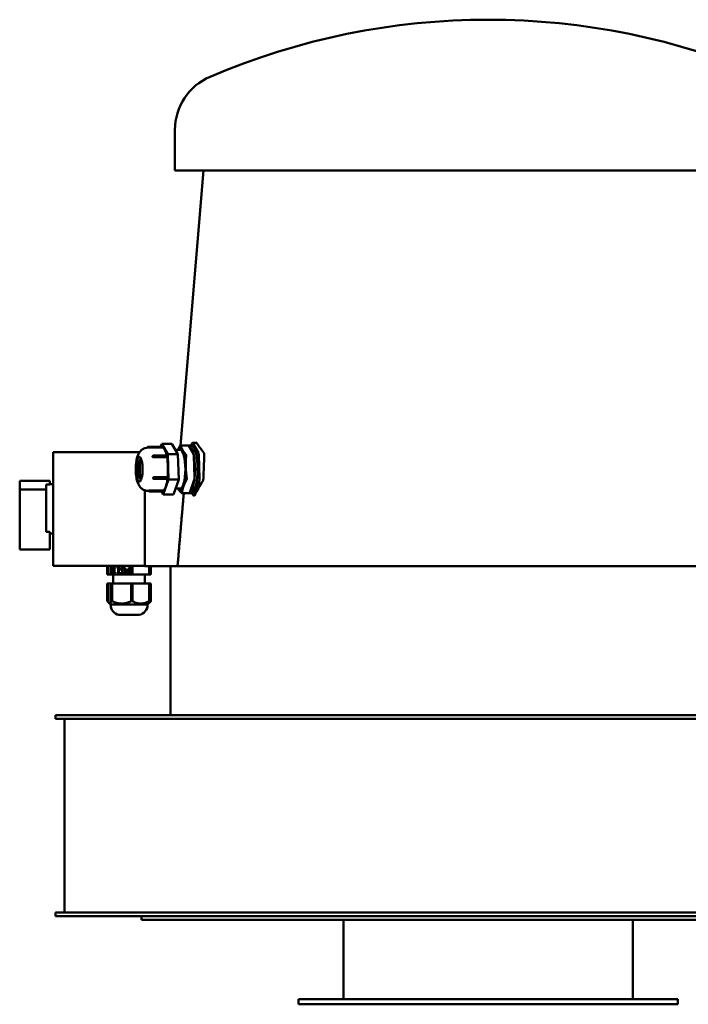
# Model space of a CAD drawing. Header units: millimetres. Extents: x 335 to 925, y 166 to 725.
# Tile 1 of 2: x 335 to 713, y 166 to 725. Entities that reach past the tile are written whole.
import ezdxf

# ---------------------------------------------------------------- set-up
doc = ezdxf.new("R2010")
doc.units = ezdxf.units.MM
doc.header["$LTSCALE"] = 3
doc.layers.add('Widoczne (ISO)', color=7, linetype='Continuous', lineweight=50)

msp = doc.modelspace()

# ---------------------------------------------------------------- linework, layer by layer
at = {"layer": 'Widoczne (ISO)'}
for p, q in [((422.5, 639.25), (422.5, 662.25)), ((777.5, 639.25), (422.5, 639.25)), ((438.71, 639.25), (425.71, 483.3)), ((415.37, 482), (407.16, 482)), ((415.03, 482.43), (407.31, 482.43)), ((414.38, 482.43), (414.97, 484.1)), ((414.97, 484.1), (418.39, 478.28)), ((420.76, 484.1), (414.97, 484.1)), ((420.76, 484.1), (424.18, 478.28)), ((425.52, 480.75), (422.73, 480.75)), ((430.01, 483.3), (425.59, 483.3)), ((430.16, 483.18), (433.03, 478.29)), ((431.8, 483.25), (430.35, 483.25)), ((432.15, 484.45), (431.73, 483.25)), ((432.38, 484.74), (434.71, 484.74)), ((435.75, 479.14), (432.54, 484.61)), ((402.48, 479.5), (353.5, 479.5)), ((353.5, 479.5), (353.5, 415)), ((417.93, 477.49), (410.21, 477.49)), ((418.01, 476.58), (410.29, 476.58)), ((418.39, 478.28), (418.79, 463.93)), ((424.18, 478.28), (418.39, 478.28)), ((424.18, 478.28), (424.59, 463.93)), ((433.26, 477.08), (433.6, 465.03)), ((436.36, 464.45), (435.98, 477.93)), ((418.28, 464.31), (410.56, 464.31)), ((410.61, 465.28), (418.33, 465.28)), ((418.79, 463.93), (415.78, 455.4)), ((424.59, 463.93), (418.79, 463.93)), ((424.59, 463.93), (421.58, 455.4)), ((433.45, 463.66), (430.92, 456.49)), ((351.5, 463.25), (334.5, 463.25)), ((334.5, 463.25), (334.5, 458.25)), ((349.5, 458.25), (334.5, 458.25)), ((334.5, 458.25), (334.5, 424.25)), ((351.5, 461.08), (349.5, 461.08)), ((349.5, 434.17), (349.5, 461.08)), ((351.5, 461.08), (351.5, 463.25)), ((353.5, 461.25), (351.5, 461.25)), ((425.52, 458.75), (422.76, 458.75)), ((433.37, 455.05), (436.2, 463.07)), ((405.5, 414.75), (405.5, 457.76)), ((407.51, 457.5), (407.16, 457.5)), ((415.72, 457.07), (408, 457.07)), ((408.13, 457.64), (415.85, 457.64)), ((415.78, 455.4), (414.8, 457.07)), ((421.58, 455.4), (415.78, 455.4)), ((430.69, 456.2), (426.28, 456.2)), ((431.8, 456.25), (430.79, 456.25)), ((432.31, 456.04), (432.99, 454.89)), ((433.14, 454.76), (433.24, 454.76)), ((349.5, 434.17), (351.5, 434.17)), ((351.5, 424.25), (351.5, 434.17)), ((353.5, 433.25), (351.5, 433.25)), ((351.5, 424.25), (334.5, 424.25)), ((405.5, 415), (353.5, 415)), ((384.1, 415), (384.1, 410)), ((384.86, 415), (384.86, 410)), ((386.3, 415), (386.3, 410)), ((386.82, 415), (386.82, 410)), ((387.28, 414.08), (388.86, 414.08)), ((387.28, 413.72), (387.28, 414.08)), ((387.86, 413.72), (387.28, 413.72)), ((387.67, 413.72), (387.67, 414.08)), ((387.86, 413.72), (388.25, 413.72)), ((387.86, 410.57), (387.86, 413.72)), ((388.25, 410.81), (388.25, 413.72)), ((388.86, 413.72), (388.27, 413.72)), ((388.27, 413.72), (388.27, 411.38)), ((388.86, 414.08), (388.86, 413.72)), ((389.7, 414.08), (391.27, 414.08)), ((389.7, 413.72), (389.7, 414.08)), ((390.27, 413.72), (389.7, 413.72)), ((390.09, 413.72), (390.09, 414.08)), ((390.27, 413.72), (390.66, 413.72)), ((390.27, 410.57), (390.27, 413.72)), ((390.66, 410.81), (390.66, 413.72)), ((391.27, 413.72), (390.69, 413.72)), ((390.69, 413.72), (390.69, 411.38)), ((391.27, 414.08), (391.27, 413.72)), ((391.97, 412.32), (391.97, 413.85)), ((391.97, 413.85), (392.36, 413.85)), ((392.36, 412.32), (392.36, 413.85)), ((392.4, 413.63), (392.4, 412.73)), ((393.06, 413.75), (393.45, 413.75)), ((393.84, 413.38), (394.23, 413.38)), ((396.41, 414.08), (396.84, 414.08)), ((396.41, 412.78), (396.41, 414.08)), ((396.8, 412.78), (396.8, 414.08)), ((396.84, 414.08), (396.84, 410.58)), ((397.6, 415), (397.6, 410)), ((398.46, 415), (398.46, 410)), ((423.95, 414.75), (405.5, 414.75)), ((407.8, 414.75), (407.8, 410)), ((408.14, 414.75), (408.14, 410)), ((408.14, 414.08), (408.29, 414.08)), ((408.29, 414.08), (408.29, 410.58)), ((408.79, 414.75), (408.79, 410)), ((408.9, 414.75), (408.9, 410)), ((420, 414.75), (420, 330.25)), ((423.95, 414.75), (423.95, 414.75)), ((780, 414.75), (423.95, 414.75)), ((384.1, 410), (384.86, 410)), ((384.86, 410), (386.3, 410)), ((386.3, 410), (386.82, 410)), ((386.82, 410), (397.6, 410)), ((387.5, 410), (387.5, 405)), ((388.19, 410.57), (387.86, 410.57)), ((388.27, 411.38), (388.86, 411.38)), ((388.86, 411.38), (388.86, 411.06)), ((390.61, 410.57), (390.27, 410.57)), ((390.69, 411.38), (391.27, 411.38)), ((391.27, 411.38), (391.27, 411.06)), ((393.14, 412.32), (391.97, 412.32)), ((391.99, 411.38), (392.02, 411.38)), ((391.99, 410.82), (391.99, 411.38)), ((391.99, 410.82), (392.38, 410.82)), ((392.38, 410.82), (392.38, 411.12)), ((392.4, 412.73), (393.14, 412.73)), ((392.44, 410.62), (392.83, 410.62)), ((393.09, 410.92), (393.48, 410.92)), ((393.14, 412.73), (393.14, 412.32)), ((396.84, 410.58), (396.03, 410.58)), ((396.05, 412.78), (396.41, 412.78)), ((396.06, 410.98), (396.41, 410.98)), ((396.41, 412.38), (396.12, 412.38)), ((396.41, 412.78), (396.8, 412.78)), ((396.41, 410.98), (396.41, 412.38)), ((396.41, 412.38), (396.8, 412.38)), ((396.41, 410.98), (396.8, 410.98)), ((396.8, 410.98), (396.8, 412.38)), ((397.6, 410), (398.46, 410)), ((398.46, 410), (407.8, 410)), ((405.5, 410), (405.5, 405)), ((407.8, 410), (408.14, 410)), ((408.29, 410.58), (408.14, 410.58)), ((408.14, 410), (408.79, 410)), ((408.79, 410), (408.9, 410)), ((384.1, 405), (384.1, 394.96)), ((384.1, 405), (384.86, 405)), ((384.86, 405), (386.3, 405)), ((384.86, 405), (384.86, 394.96)), ((386.3, 405), (386.82, 405)), ((386.3, 405), (386.3, 394.96)), ((386.82, 405), (397.6, 405)), ((386.82, 405), (386.82, 394.96)), ((397.6, 405), (398.46, 405)), ((397.6, 405), (397.6, 394.96)), ((398.46, 405), (407.8, 405)), ((398.46, 405), (398.46, 394.96)), ((407.8, 405), (407.8, 394.96)), ((407.8, 405), (408.14, 405)), ((408.14, 405), (408.14, 394.96)), ((408.14, 405), (408.79, 405)), ((408.79, 405), (408.9, 405)), ((408.79, 405), (408.79, 394.96)), ((408.9, 405), (408.9, 394.96)), ((385.42, 393.58), (384.59, 394.41)), ((386, 393), (385.42, 393.58)), ((407, 393), (386, 393)), ((407, 393), (407.58, 393.58)), ((407.58, 393.58), (408.41, 394.41)), ((402.25, 387.13), (390.75, 387.13)), ((354.81, 330.25), (355.04, 330.25)), ((354.81, 328.25), (354.81, 330.25)), ((355.04, 330.25), (485.91, 330.25)), ((485.91, 330.25), (735, 330.25)), ((355.04, 328.25), (354.81, 328.25)), ((485.91, 328.25), (355.04, 328.25)), ((359.81, 218.25), (359.81, 328.25)), ((735, 328.25), (485.91, 328.25)), ((354.81, 218.25), (355.04, 218.25)), ((354.81, 216.25), (354.81, 218.25)), ((355.04, 218.25), (485.91, 218.25)), ((485.91, 218.25), (735, 218.25)), ((355.04, 216.25), (354.81, 216.25)), ((485.91, 216.25), (355.04, 216.25)), ((403.5, 216.25), (403.5, 214.25)), ((735, 214.25), (403.5, 214.25)), ((735, 216.25), (485.91, 216.25)), ((518, 214.25), (518, 169.25)), ((682, 214.25), (682, 169.25)), ((707.5, 169.25), (492.5, 169.25)), ((492.5, 169.25), (492.5, 166.25)), ((707.5, 169.25), (707.5, 166.25)), ((707.5, 166.25), (492.5, 166.25))]:
    msp.add_line(p, q, dxfattribs=at)
for centre, radius, start, end in [((600, 324.75), 400, 66.7905, 113.2095), ((455.28, 662.25), 32.78, 113.2095, 180), ((407.31, 481.93), 0.5, 90, 172.9348), ((410.21, 476.99), 0.5, 90, 160.8626), ((410.56, 464.81), 0.5, 209.7107, 270), ((408, 457.57), 0.5, 181.5412, 270), ((392, 393), 6, 180, 257.9753), ((401, 393), 6, 282.0247, 0)]:
    msp.add_arc(centre, radius, start, end, dxfattribs=at)
for centre, major_axis, ratio, start_param, end_param in [((415.03, 481.93), (0, 0.5), 0.258819, 4.858017, 6.283185), ((415.37, 469.75), (0, 12.25), 0.258819, 5.396485, 6.283185), ((425.52, 469.75), (0, 12), 0.258819, 5.86848, 6.694323), ((425.52, 469.75), (0, 11), 0.258819, 3.141593, 6.283185), ((425.52, 469.75), (0, 12), 0.258819, 4.821282, 5.86848), ((430.01, 481.8), (0, 1.5), 0.258819, 5.958016, 6.283185), ((430.35, 469.75), (0, 13.5), 0.258819, 5.391627, 6.345333), ((430.01, 481.8), (0, 1.5), 0.258819, 5.86848, 5.958016), ((431.8, 469.75), (0, 13.5), 0.258819, 3.141593, 6.283185), ((432.38, 483.24), (0, 1.5), 0.258819, 5.86848, 6.915677), ((601.65, 486.57), (-173.61, 24.1), 0.418851, 0.345683, 0.417193), ((403.3, 469.75), (0, -6), 0.258819, 3.16232, 6.262458), ((403.78, 469.75), (0, 6), 0.258819, 0.276497, 2.865096), ((417.93, 476.99), (0, 0.5), 0.258819, 3.753675, 6.283185), ((415.37, 469.75), (0, -12.25), 0.258819, 1.19691, 2.162469), ((432.88, 476.92), (0, -1.5), 0.258819, 2.637351, 2.726887), ((432.88, 476.92), (0, 1.5), 0.258819, 4.910818, 5.778943), ((430.35, 469.75), (0, -13.5), 0.258819, 1.202837, 2.156542), ((432.88, 476.92), (0, -1.5), 0.258819, 1.67969, 1.769226), ((435.59, 477.77), (0, -1.5), 0.258819, 1.67969, 2.726887), ((673.61, -1902.66), (-97.02, 3412.89), 0.068299, 0.796913, 0.802413), ((403.78, 469.75), (0, -5), 0.258819, 3.27306, 6.151718), ((425.52, 469.75), (0, 12), 0.258819, 3.774085, 4.821282), ((432.76, 469.75), (0, 10), 0.258819, 4.29794, 5.126838), ((415.37, 469.75), (0, -12.25), 0.258819, 0.149712, 1.111032), ((418.28, 464.81), (0, -0.5), 0.258819, 0, 2.747297), ((430.35, 469.75), (0, -13.5), 0.258819, 0.155639, 1.109345), ((433.22, 464.86), (0, -1.5), 0.258819, 0.632492, 0.722028), ((433.22, 464.86), (0, 1.5), 0.258819, 3.863621, 4.731746), ((433.22, 464.86), (0, -1.5), 0.258819, 1.590153, 1.67969), ((435.98, 464.28), (0, -1.5), 0.258819, 0.632492, 1.67969), ((425.52, 469.75), (0, -12), 0.258819, 5.872047, 6.915677), ((597.18, 436.76), (173, 62.21), 0.66368, 2.442162, 2.50451), ((415.72, 457.57), (0, -0.5), 0.258819, 0, 1.700099), ((430.69, 457.7), (0, -1.5), 0.258819, 0, 0.542956), ((430.69, 457.7), (0, -1.5), 0.258819, 0.542956, 0.632492), ((433.14, 456.26), (0, -1.5), 0.258819, 5.86848, 6.915677), ((386.56, 407.41), (0, -12.46), 0.602546, 6.248424, 6.317947), ((398.03, 407.41), (0, -12.46), 0.992434, 6.248424, 6.317947), ((407.97, 407.41), (0, -12.46), 0.389888, 6.248424, 6.317947), ((408.85, 407.41), (0, -12.46), 0.130041, 6.248424, 6.317947)]:
    msp.add_ellipse(centre, major_axis=major_axis, ratio=ratio, start_param=start_param, end_param=end_param, dxfattribs=at)
msp.add_ellipse((402.33, 469.75), major_axis=(0, 7), ratio=0.258819, dxfattribs=at)
for points, knots in [([(407.16, 457.5), (406.55, 457.5), (405.94, 457.61), (404.81, 457.99), (404.32, 458.27), (403.39, 458.93), (403.02, 459.31), (402.27, 460.23), (401.99, 460.74), (401.25, 462.28), (400.99, 463.27), (400.54, 465.5), (400.4, 466.73), (400.28, 469.07), (400.27, 470.16), (400.37, 472.28), (400.47, 473.32), (400.8, 475.42), (401.03, 476.45), (401.68, 478.17), (401.98, 478.85), (402.8, 479.93), (403.07, 480.24), (403.92, 480.99), (404.59, 481.45), (405.99, 481.9), (406.57, 482), (407.16, 482)], [3.141593, 3.141593, 3.141593, 3.141593, 3.228818, 3.228818, 3.324724, 3.324724, 3.44856, 3.44856, 3.638692, 3.638692, 4.054857, 4.054857, 4.507718, 4.507718, 4.885172, 4.885172, 5.261102, 5.261102, 5.682036, 5.682036, 5.9543, 5.9543, 6.057854, 6.057854, 6.199755, 6.199755, 6.283185, 6.283185, 6.283185, 6.283185]), ([(425.71, 483.18), (425.7, 483.2), (425.69, 483.21), (425.65, 483.3), (425.61, 483.32), (425.5, 483.27), (425.44, 483.2), (425.35, 483.07), (425.34, 483.04), (425.32, 483.01)], [-0.7471677, -0.7471677, -0.7471677, -0.7471677, -0.7331026, -0.7331026, -0.6714753, -0.6714753, -0.609848, -0.609848, -0.5957829, -0.5957829, -0.5957829, -0.5957829]), ([(434.71, 484.74), (434.77, 484.74), (434.83, 484.7), (434.88, 484.62), (434.89, 484.62), (434.89, 484.61)], [0.2274922, 0.2274922, 0.2274922, 0.2274922, 0.28325641, 0.28325641, 0.28712091, 0.28712091, 0.28712091, 0.28712091]), ([(409.74, 477.16), (409.74, 477.14), (409.73, 477.12), (409.72, 477.06), (409.72, 477.02), (409.74, 476.96), (409.75, 476.92), (409.78, 476.85), (409.81, 476.82), (409.86, 476.75), (409.91, 476.71), (410, 476.65), (410.05, 476.63), (410.17, 476.59), (410.23, 476.58), (410.29, 476.58)], [-0.24363377, -0.24363377, -0.24363377, -0.24363377, -0.23620382, -0.23620382, -0.22380733, -0.22380733, -0.21141085, -0.21141085, -0.19901436, -0.19901436, -0.18374483, -0.18374483, -0.16647486, -0.16647486, -0.14920489, -0.14920489, -0.14920489, -0.14920489]), ([(428.81, 477.08), (428.81, 477.13), (428.82, 477.18), (428.83, 477.44), (428.81, 477.64), (428.75, 477.97), (428.7, 478.12), (428.61, 478.25), (428.6, 478.27), (428.58, 478.29)], [-0.7471677, -0.7471677, -0.7471677, -0.7471677, -0.7331026, -0.7331026, -0.6714753, -0.6714753, -0.609848, -0.609848, -0.5957829, -0.5957829, -0.5957829, -0.5957829]), ([(438.84, 479.14), (438.9, 479.07), (438.95, 478.96), (439.03, 478.71), (439.06, 478.54), (439.09, 478.22), (439.09, 478.08), (439.09, 477.93)], [0.2894093, 0.2894093, 0.2894093, 0.2894093, 0.3415353, 0.3415353, 0.3979975, 0.3979975, 0.4400346, 0.4400346, 0.4400346, 0.4400346]), ([(410.61, 465.28), (410.55, 465.28), (410.49, 465.27), (410.38, 465.23), (410.32, 465.2), (410.24, 465.13), (410.19, 465.08), (410.14, 465.01), (410.12, 464.97), (410.09, 464.89), (410.08, 464.85), (410.07, 464.78), (410.07, 464.74), (410.08, 464.66), (410.1, 464.62), (410.12, 464.58), (410.12, 464.57), (410.12, 464.57)], [-0.2984098, -0.2984098, -0.2984098, -0.2984098, -0.2811398, -0.2811398, -0.2638698, -0.2638698, -0.2486003, -0.2486003, -0.2362038, -0.2362038, -0.2238073, -0.2238073, -0.2114108, -0.2114108, -0.1990144, -0.1990144, -0.1964905, -0.1964905, -0.1964905, -0.1964905]), ([(428.99, 463.66), (429.01, 463.68), (429.02, 463.71), (429.1, 463.89), (429.14, 464.07), (429.19, 464.45), (429.19, 464.67), (429.16, 464.93), (429.16, 464.98), (429.15, 465.03)], [-0.7471677, -0.7471677, -0.7471677, -0.7471677, -0.7331026, -0.7331026, -0.6714753, -0.6714753, -0.609848, -0.609848, -0.5957829, -0.5957829, -0.5957829, -0.5957829]), ([(438.58, 464.45), (438.58, 464.4), (438.57, 464.35), (438.56, 464.11), (438.52, 463.91), (438.43, 463.54), (438.38, 463.37), (438.29, 463.18), (438.26, 463.12), (438.23, 463.07)], [0.4403636, 0.4403636, 0.4403636, 0.4403636, 0.4546971, 0.4546971, 0.5117035, 0.5117035, 0.5687099, 0.5687099, 0.5931469, 0.5931469, 0.5931469, 0.5931469]), ([(408.13, 457.64), (408.07, 457.64), (408.01, 457.64), (407.89, 457.63), (407.83, 457.62), (407.73, 457.61), (407.68, 457.61), (407.62, 457.6), (407.59, 457.59), (407.55, 457.58), (407.53, 457.58), (407.51, 457.57), (407.5, 457.56), (407.5, 457.56), (407.5, 457.56), (407.5, 457.56)], [-0.29840978, -0.29840978, -0.29840978, -0.29840978, -0.28113981, -0.28113981, -0.26386983, -0.26386983, -0.24860031, -0.24860031, -0.23620382, -0.23620382, -0.22380733, -0.22380733, -0.21141085, -0.21141085, -0.21134877, -0.21134877, -0.21134877, -0.21134877]), ([(426.08, 456.32), (426.09, 456.3), (426.11, 456.29), (426.2, 456.2), (426.27, 456.18), (426.37, 456.23), (426.42, 456.3), (426.45, 456.43), (426.46, 456.46), (426.46, 456.49)], [-0.7471677, -0.7471677, -0.7471677, -0.7471677, -0.7331026, -0.7331026, -0.6714753, -0.6714753, -0.609848, -0.609848, -0.5957829, -0.5957829, -0.5957829, -0.5957829]), ([(433.56, 455.05), (433.53, 454.98), (433.49, 454.93), (433.38, 454.8), (433.31, 454.76), (433.25, 454.76), (433.24, 454.76), (433.24, 454.76)], [0.59036214, 0.59036214, 0.59036214, 0.59036214, 0.62365397, 0.62365397, 0.68047048, 0.68047048, 0.6814059, 0.6814059, 0.6814059, 0.6814059]), ([(392.36, 413.85), (392.42, 413.88), (392.49, 413.91), (392.68, 413.99), (392.76, 414.02), (392.84, 414.05)], [-0.1097014, -0.1097014, -0.1097014, -0.1097014, -0.0548507, -0.0548507, 0, 0, 0, 0]), ([(392.84, 414.05), (392.95, 414.08), (393.04, 414.11), (393.16, 414.13), (393.2, 414.14), (393.24, 414.14)], [-0.1993546, -0.1993546, -0.1993546, -0.1993546, -0.0996773, -0.0996773, -0.060207, -0.060207, -0.060207, -0.060207]), ([(394.23, 413.38), (394.13, 413.5), (394.02, 413.59), (393.76, 413.72), (393.61, 413.75), (393.45, 413.75)], [-0.08569905, -0.08569905, -0.08569905, -0.08569905, -0.04284953, -0.04284953, 0, 0, 0, 0]), ([(394.52, 412.31), (394.52, 412.55), (394.5, 412.75), (394.4, 413.11), (394.32, 413.25), (394.23, 413.38)], [-0.09199501, -0.09199501, -0.09199501, -0.09199501, -0.0459975, -0.0459975, 0, 0, 0, 0]), ([(392.83, 410.62), (392.76, 410.64), (392.68, 410.67), (392.5, 410.75), (392.43, 410.79), (392.38, 410.82)], [-0.1009583, -0.1009583, -0.1009583, -0.1009583, -0.0504792, -0.0504792, 0, 0, 0, 0]), ([(393.23, 410.53), (393.19, 410.53), (393.16, 410.54), (393.02, 410.56), (392.92, 410.59), (392.83, 410.62)], [-0.08242496, -0.08242496, -0.08242496, -0.08242496, -0.06003775, -0.06003775, 0, 0, 0, 0]), ([(393.48, 410.92), (393.79, 410.92), (394.04, 411.05), (394.43, 411.56), (394.52, 411.89), (394.52, 412.31)], [-0.2670169, -0.2670169, -0.2670169, -0.2670169, -0.1335084, -0.1335084, 0, 0, 0, 0]), ([(395.19, 411.64), (395.19, 411.79), (395.22, 411.93), (395.32, 412.2), (395.39, 412.32), (395.47, 412.41)], [-0.0662384, -0.0662384, -0.0662384, -0.0662384, -0.0331192, -0.0331192, 0, 0, 0, 0]), ([(395.58, 410.8), (395.46, 410.89), (395.36, 411), (395.23, 411.28), (395.19, 411.44), (395.19, 411.64)], [-0.116365, -0.116365, -0.116365, -0.116365, -0.0581825, -0.0581825, 0, 0, 0, 0]), ([(395.47, 412.41), (395.59, 412.53), (395.72, 412.62), (396.02, 412.75), (396.21, 412.78), (396.44, 412.78)], [-0.2924003, -0.2924003, -0.2924003, -0.2924003, -0.1462001, -0.1462001, 0, 0, 0, 0]), ([(396.42, 410.58), (396.23, 410.58), (396.07, 410.6), (395.8, 410.67), (395.68, 410.72), (395.58, 410.8)], [-0.09997139, -0.09997139, -0.09997139, -0.09997139, -0.04998569, -0.04998569, 0, 0, 0, 0])]:
    msp.add_open_spline(points, degree=3, knots=knots, dxfattribs=at)
for points, weights in [([(424.2, 480.75), (424.67, 481.83), (425.32, 483.01)], [1.02559928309, 1.03969782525, 1.0305282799]), ([(425.71, 483.18), (426.09, 481.88), (426.77, 480.73)], [1.0305282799, 1.04524919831, 1]), ([(426.77, 480.73), (427.45, 479.58), (428.58, 478.29)], [1, 1.04524919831, 1.0305282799]), ([(428.81, 477.08), (428.52, 473.9), (428.6, 471.05)], [1.0305282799, 1.04524919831, 1]), ([(428.6, 471.05), (428.68, 468.21), (429.15, 465.03)], [1, 1.04524919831, 1.0305282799]), ([(428.99, 463.66), (427.95, 461.76), (427.35, 460.07)], [1.0305282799, 1.04524919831, 1]), ([(426.08, 456.32), (424.95, 457.61), (424.28, 458.75)], [1.0305282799, 1.04514414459, 1.0006427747]), ([(427.35, 460.07), (426.76, 458.38), (426.46, 456.49)], [1, 1.04524919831, 1.0305282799]), ([(427.48, 456.2), (425.73, 435.68), (423.95, 414.75)], [1.00005670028, 1.00007744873, 1.00000000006]), ([(432.31, 456.04), (432.25, 456.19), (432.19, 456.34)], [1.00030061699, 1.00033724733, 1.000372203]), ([(384.1, 394.96), (384.69, 394.24), (385.23, 393.88)], [1.05441349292, 1.08795559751, 1.10541097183]), ([(384.86, 394.96), (385.58, 392.21), (386.3, 394.96)], [1.05441349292, 1.19428937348, 1.05441349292]), ([(386.82, 394.96), (392.21, 392.21), (397.6, 394.96)], [1.05441349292, 1.19428937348, 1.05441349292]), ([(398.46, 394.96), (403.13, 392.21), (407.8, 394.96)], [1.05441349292, 1.19428937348, 1.05441349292]), ([(408.14, 394.96), (407.84, 393.84), (407.58, 393.58)], [1.05441349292, 1.10707138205, 1.12008193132]), ([(407.97, 394.39), (408.37, 394.64), (408.79, 394.96)], [1.08082447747, 1.06917729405, 1.05441349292]), ([(408.9, 394.96), (408.65, 394.65), (408.41, 394.41)], [1.05441349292, 1.06850126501, 1.07975130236])]:
    msp.add_rational_spline(points, weights, degree=2, dxfattribs=at)
for points in [[(391.97, 413.85), (392.05, 413.89), (392.33, 414.01), (392.45, 414.05)], [(393.06, 413.75), (392.88, 413.75), (392.52, 413.69), (392.4, 413.63)], [(392.45, 414.05), (392.61, 414.1), (392.86, 414.15), (393.04, 414.15)], [(393.04, 414.15), (393.39, 414.15), (393.95, 413.92), (394.16, 413.69)], [(393.84, 413.38), (393.7, 413.56), (393.31, 413.75), (393.06, 413.75)], [(394.13, 412.31), (394.13, 412.67), (393.98, 413.19), (393.84, 413.38)], [(394.16, 413.69), (394.36, 413.46), (394.58, 412.77), (394.58, 412.33)], [(388.86, 411.06), (388.52, 411.06), (388.21, 410.85), (388.19, 410.57)], [(391.27, 411.06), (390.94, 411.06), (390.63, 410.85), (390.61, 410.57)], [(392.44, 410.62), (392.33, 410.65), (392.07, 410.77), (391.99, 410.82)], [(392.02, 411.38), (392.1, 411.31), (392.27, 411.17), (392.43, 411.09)], [(392.43, 411.09), (392.56, 411.02), (392.9, 410.92), (393.09, 410.92)], [(393.04, 410.52), (392.88, 410.52), (392.58, 410.57), (392.44, 410.62)], [(394.15, 411), (393.96, 410.77), (393.38, 410.52), (393.04, 410.52)], [(393.09, 410.92), (393.56, 410.92), (394.13, 411.68), (394.13, 412.31)], [(394.58, 412.33), (394.58, 411.91), (394.36, 411.24), (394.15, 411)], [(394.8, 411.64), (394.8, 411.86), (394.95, 412.27), (395.08, 412.41)], [(395.19, 410.8), (395.01, 410.93), (394.8, 411.34), (394.8, 411.64)], [(395.08, 412.41), (395.25, 412.59), (395.7, 412.78), (396.05, 412.78)], [(396.03, 410.58), (395.74, 410.58), (395.34, 410.68), (395.19, 410.8)], [(395.43, 412.17), (395.34, 412.07), (395.25, 411.82), (395.25, 411.65)], [(395.25, 411.65), (395.25, 411.47), (395.36, 411.2), (395.48, 411.12)], [(396.12, 412.38), (395.86, 412.38), (395.54, 412.29), (395.43, 412.17)], [(395.48, 411.12), (395.58, 411.04), (395.86, 410.98), (396.06, 410.98)]]:
    msp.add_open_spline(points, degree=2, dxfattribs=at)

doc.saveas('drawing.dxf')
